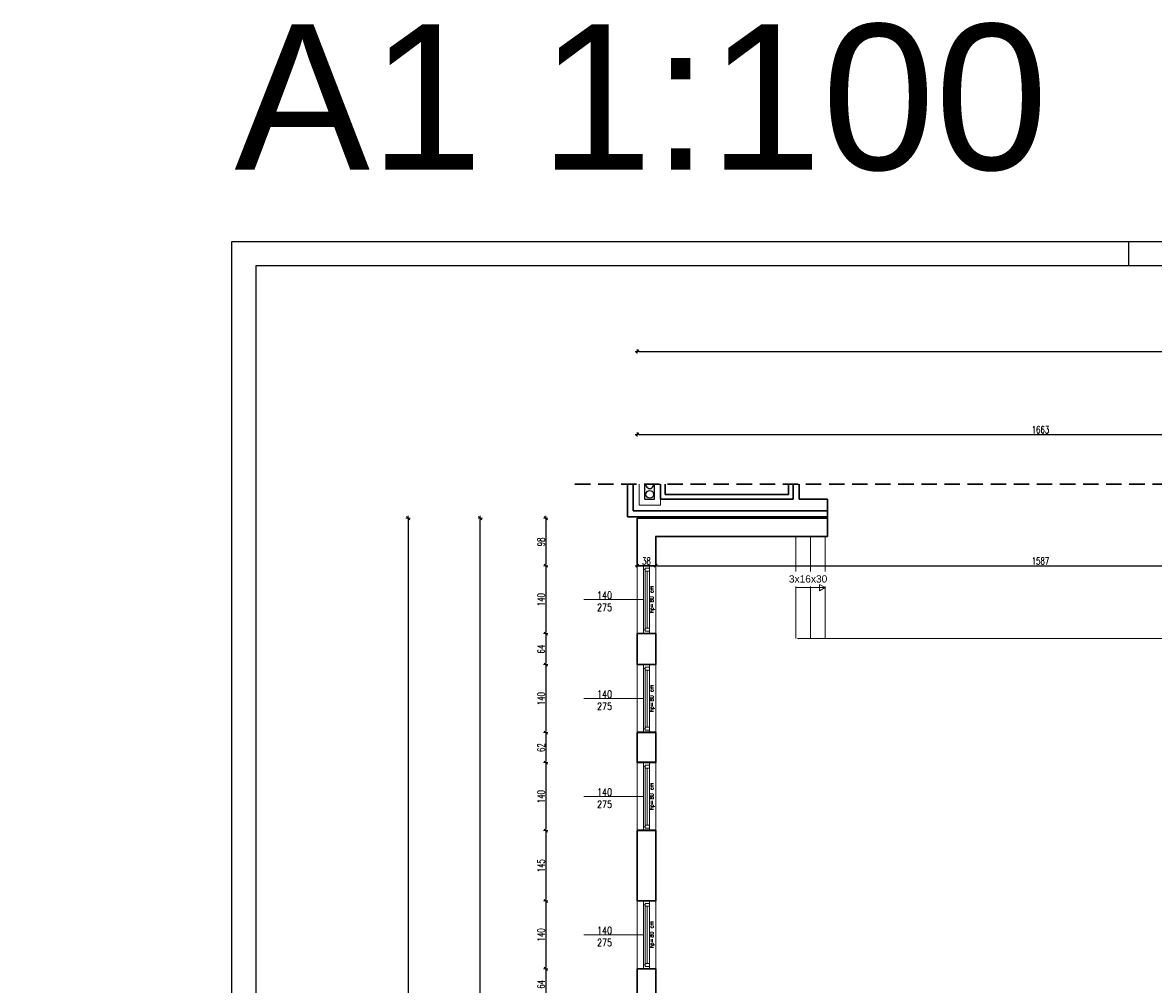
# Model space of a CAD drawing. Header units: millimetres. Extents: x 0 to 111311, y -48878 to -25280.
# Tile 30 of 244: x 64657 to 66989, y -35703 to -33720. Entities that reach past the tile are written whole.
import ezdxf

# ---------------------------------------------------------------- set-up
doc = ezdxf.new("R2010")
doc.units = ezdxf.units.MM
doc.linetypes.add('DASHED2', pattern=[9.525, 6.35, -3.175])
doc.layers.get('Defpoints').update_dxf_attribs({"color": 30})
for name, color, linetype, lineweight in [('0.35', 132, 'Continuous', 35), ('J 0.15', 40, 'Continuous', 15), ('J opisy', 7, 'Continuous', 9), ('J stolarka_okna', 144, 'Continuous', 0), ('J wymiary', 1, 'Continuous', 9), ('OPIS', 7, 'Continuous', 5), ('sciany', 252, 'Continuous', 30)]:
    doc.layers.add(name, color=color, linetype=linetype, lineweight=lineweight)
doc.layers.add('e-cad_opisy', color=7, linetype='Continuous')
doc.styles.add('ADESK2', font='simplex', dxfattribs={"width": 0.7})
doc.styles.add('MtXpl_simplex_shx', font='simplex.shx')
doc.styles.get("Standard").update_dxf_attribs({"font": 'arial.ttf'})
doc.dimstyles.new('1-100', dxfattribs={"dimscale": 1.5, "dimtxt": 10, "dimasz": 2, "dimexe": 1, "dimexo": 1, "dimgap": 1.5, "dimtad": 1, "dimdec": 0, "dimrnd": 0.5, "dimdsep": 46, "dimtxsty": 'ADESK2', "dimblk": 'wymiar', "dimcen": -1, "dimdle": 5, "dimse1": 1, "dimse2": 1, "dimclrd": 256, "dimclre": 256, "dimclrt": 256, "dimadec": 0, "dimazin": 0, "dimtfac": 1, "dimtdec": 0, "dimtix": 1, "dimtmove": 0, "dimatfit": 3, "dimfxl": 20, "dimfxlon": 1, "dimtolj": 1, "dimtzin": 0, "dimarcsym": 0})

# ---------------------------------------------------------------- blocks, each defined once
blk = doc.blocks.new('A1_poziom')
at = {"ltscale": 0.8}
blk.add_line((210, 589), (210, 594), dxfattribs=at)
for points in [[(0, 0), (0, 297), (25, 297), (25, 594), (841, 594), (841, 0)], [(30, 5), (836, 5), (836, 589), (30, 589)]]:
    blk.add_lwpolyline(points, close=True)
blk = doc.blocks.new('wymiar')
for p, q in [((1.5, 0), (-1.5, 0)), ((1.06, 1.06), (-1.06, -1.06)), ((0, 1.5), (0, -1.5))]:
    blk.add_line(p, q)
blk = doc.blocks.new('*D1653')
at = {"layer": 'Defpoints', "color": 0, "ltscale": 4}
for p in [(105899.3, -35265.3), (0, -38165.8), (106170.1, -38165.8)]:
    blk.add_point(p, dxfattribs=at)
at = {"layer": 'J wymiary', "lineweight": -2}
blk.add_line((106170.1, -35268.3), (106170.1, -38162.8), dxfattribs=at)
at = {"layer": 'J wymiary', "lineweight": -2, "ltscale": 4, "xscale": 3, "yscale": 3, "zscale": 3}
for p, rotation in [((106170.1, -35265.3), 90), ((106170.1, -38165.8), 270)]:
    blk.add_blockref('wymiar', p, dxfattribs=dict(at, rotation=rotation))
at = {"layer": 'J wymiary', "ltscale": 4, "insert": (106160.3, -36715.5), "char_height": 15, "attachment_point": 5, "rotation": 90, "style": 'ADESK2'}
blk.add_mtext('\\A1;2901', dxfattribs=at)
blk = doc.blocks.new('*D2123')
at = {"layer": 'Defpoints', "color": 0, "ltscale": 4}
for p in [(65924.6, -34839.8), (65962.7, -34839.8), (65962.7, -34839.8)]:
    blk.add_point(p, dxfattribs=at)
at = {"layer": 'J wymiary', "lineweight": -2}
blk.add_line((65927.6, -34839.8), (65959.7, -34839.8), dxfattribs=at)
at = {"layer": 'J wymiary', "lineweight": -2, "ltscale": 4, "xscale": 3, "yscale": 3, "zscale": 3, "rotation": 180}
blk.add_blockref('wymiar', (65924.6, -34839.8), dxfattribs=at)
at = {"layer": 'J wymiary', "lineweight": -2, "ltscale": 4, "xscale": 3, "yscale": 3, "zscale": 3}
blk.add_blockref('wymiar', (65962.7, -34839.8), dxfattribs=at)
at = {"layer": 'J wymiary', "ltscale": 4, "insert": (65943.6, -34830.1), "char_height": 15, "attachment_point": 5, "style": 'ADESK2'}
blk.add_mtext('\\A1;38', dxfattribs=at)
blk = doc.blocks.new('*D2124')
at = {"layer": 'Defpoints', "color": 0, "ltscale": 4}
for p in [(65962.7, -34839.8), (67549.6, -34839.8), (67549.6, -34839.8)]:
    blk.add_point(p, dxfattribs=at)
at = {"layer": 'J wymiary', "lineweight": -2}
blk.add_line((65965.7, -34839.8), (67546.6, -34839.8), dxfattribs=at)
at = {"layer": 'J wymiary', "lineweight": -2, "ltscale": 4, "xscale": 3, "yscale": 3, "zscale": 3, "rotation": 180}
blk.add_blockref('wymiar', (65962.7, -34839.8), dxfattribs=at)
at = {"layer": 'J wymiary', "lineweight": -2, "ltscale": 4, "xscale": 3, "yscale": 3, "zscale": 3}
blk.add_blockref('wymiar', (67549.6, -34839.8), dxfattribs=at)
at = {"layer": 'J wymiary', "ltscale": 4, "insert": (66756.1, -34830.1), "char_height": 15, "attachment_point": 5, "style": 'ADESK2'}
blk.add_mtext('\\A1;1587', dxfattribs=at)
blk = doc.blocks.new('*D2168')
at = {"layer": 'Defpoints', "color": 0, "ltscale": 4}
for p in [(67587.6, -34569.3), (65924.6, -34741.8), (67587.6, -34741.8)]:
    blk.add_point(p, dxfattribs=at)
at = {"layer": 'J wymiary', "lineweight": -2}
blk.add_line((65927.6, -34569.3), (67584.6, -34569.3), dxfattribs=at)
at = {"layer": 'J wymiary', "lineweight": -2, "ltscale": 4, "xscale": 3, "yscale": 3, "zscale": 3, "rotation": 180}
blk.add_blockref('wymiar', (65924.6, -34569.3), dxfattribs=at)
at = {"layer": 'J wymiary', "lineweight": -2, "ltscale": 4, "xscale": 3, "yscale": 3, "zscale": 3}
blk.add_blockref('wymiar', (67587.6, -34569.3), dxfattribs=at)
at = {"layer": 'J wymiary', "ltscale": 4, "insert": (66756.1, -34559.5), "char_height": 15, "attachment_point": 5, "style": 'ADESK2'}
blk.add_mtext('\\A1;1663', dxfattribs=at)
blk = doc.blocks.new('*D2202')
at = {"layer": 'Defpoints', "color": 0, "ltscale": 4}
for p in [(71294.8, -34398), (65924.6, -34741.8), (71294.8, -37775)]:
    blk.add_point(p, dxfattribs=at)
at = {"layer": 'J wymiary', "lineweight": -2}
blk.add_line((65927.6, -34398), (71291.8, -34398), dxfattribs=at)
at = {"layer": 'J wymiary', "lineweight": -2, "ltscale": 4, "xscale": 3, "yscale": 3, "zscale": 3, "rotation": 180}
blk.add_blockref('wymiar', (65924.6, -34398), dxfattribs=at)
at = {"layer": 'J wymiary', "lineweight": -2, "ltscale": 4, "xscale": 3, "yscale": 3, "zscale": 3}
blk.add_blockref('wymiar', (71294.8, -34398), dxfattribs=at)
at = {"layer": 'J wymiary', "ltscale": 4, "insert": (68609.7, -34388.2), "char_height": 15, "attachment_point": 5, "style": 'ADESK2'}
blk.add_mtext('\\A1;5370', dxfattribs=at)
blk = doc.blocks.new('*D2274')
at = {"layer": 'Defpoints', "color": 0, "ltscale": 4}
for p in [(65924.6, -34741.8), (65736.1, -34839.8), (65929.1, -34839.8)]:
    blk.add_point(p, dxfattribs=at)
at = {"layer": 'J wymiary', "lineweight": -2}
blk.add_line((65736.1, -34744.8), (65736.1, -34836.8), dxfattribs=at)
at = {"layer": 'J wymiary', "lineweight": -2, "ltscale": 4, "xscale": 3, "yscale": 3, "zscale": 3}
for p, rotation in [((65736.1, -34741.8), 90), ((65736.1, -34839.8), 270)]:
    blk.add_blockref('wymiar', p, dxfattribs=dict(at, rotation=rotation))
at = {"layer": 'J wymiary', "ltscale": 4, "insert": (65726.3, -34790.8), "char_height": 15, "attachment_point": 5, "rotation": 90, "style": 'ADESK2'}
blk.add_mtext('\\A1;98', dxfattribs=at)
blk = doc.blocks.new('*D2275')
at = {"layer": 'Defpoints', "color": 0, "ltscale": 4}
for p in [(65929.1, -34839.8), (65736.1, -34979.8), (65929.4, -34979.8)]:
    blk.add_point(p, dxfattribs=at)
at = {"layer": 'J wymiary', "lineweight": -2}
blk.add_line((65736.1, -34842.8), (65736.1, -34976.8), dxfattribs=at)
at = {"layer": 'J wymiary', "lineweight": -2, "ltscale": 4, "xscale": 3, "yscale": 3, "zscale": 3}
for p, rotation in [((65736.1, -34839.8), 90), ((65736.1, -34979.8), 270)]:
    blk.add_blockref('wymiar', p, dxfattribs=dict(at, rotation=rotation))
at = {"layer": 'J wymiary', "ltscale": 4, "insert": (65726.3, -34909.8), "char_height": 15, "attachment_point": 5, "rotation": 90, "style": 'ADESK2'}
blk.add_mtext('\\A1;140', dxfattribs=at)
blk = doc.blocks.new('*D2276')
at = {"layer": 'Defpoints', "color": 0, "ltscale": 4}
for p in [(65929.4, -34979.8), (65736.1, -35043.8), (65930.6, -35043.8)]:
    blk.add_point(p, dxfattribs=at)
at = {"layer": 'J wymiary', "lineweight": -2}
blk.add_line((65736.1, -34982.8), (65736.1, -35040.8), dxfattribs=at)
at = {"layer": 'J wymiary', "lineweight": -2, "ltscale": 4, "xscale": 3, "yscale": 3, "zscale": 3}
for p, rotation in [((65736.1, -34979.8), 90), ((65736.1, -35043.8), 270)]:
    blk.add_blockref('wymiar', p, dxfattribs=dict(at, rotation=rotation))
at = {"layer": 'J wymiary', "ltscale": 4, "insert": (65726.3, -35011.8), "char_height": 15, "attachment_point": 5, "rotation": 90, "style": 'ADESK2'}
blk.add_mtext('\\A1;64', dxfattribs=at)
blk = doc.blocks.new('*D2277')
at = {"layer": 'Defpoints', "color": 0, "ltscale": 4}
for p in [(65930.6, -35043.8), (65736.1, -35183.8), (65930.6, -35183.8)]:
    blk.add_point(p, dxfattribs=at)
at = {"layer": 'J wymiary', "lineweight": -2}
blk.add_line((65736.1, -35046.8), (65736.1, -35180.8), dxfattribs=at)
at = {"layer": 'J wymiary', "lineweight": -2, "ltscale": 4, "xscale": 3, "yscale": 3, "zscale": 3}
for p, rotation in [((65736.1, -35043.8), 90), ((65736.1, -35183.8), 270)]:
    blk.add_blockref('wymiar', p, dxfattribs=dict(at, rotation=rotation))
at = {"layer": 'J wymiary', "ltscale": 4, "insert": (65726.3, -35113.8), "char_height": 15, "attachment_point": 5, "rotation": 90, "style": 'ADESK2'}
blk.add_mtext('\\A1;140', dxfattribs=at)
blk = doc.blocks.new('*D2278')
at = {"layer": 'Defpoints', "color": 0, "ltscale": 4}
for p in [(65930.6, -35183.8), (65736.1, -35245.8), (65929.4, -35245.8)]:
    blk.add_point(p, dxfattribs=at)
at = {"layer": 'J wymiary', "lineweight": -2}
blk.add_line((65736.1, -35186.8), (65736.1, -35242.8), dxfattribs=at)
at = {"layer": 'J wymiary', "lineweight": -2, "ltscale": 4, "xscale": 3, "yscale": 3, "zscale": 3}
for p, rotation in [((65736.1, -35183.8), 90), ((65736.1, -35245.8), 270)]:
    blk.add_blockref('wymiar', p, dxfattribs=dict(at, rotation=rotation))
at = {"layer": 'J wymiary', "ltscale": 4, "insert": (65726.3, -35214.8), "char_height": 15, "attachment_point": 5, "rotation": 90, "style": 'ADESK2'}
blk.add_mtext('\\A1;62', dxfattribs=at)
blk = doc.blocks.new('*D2279')
at = {"layer": 'Defpoints', "color": 0, "ltscale": 4}
for p in [(65929.4, -35245.8), (65736.1, -35385.8), (65932.5, -35385.8)]:
    blk.add_point(p, dxfattribs=at)
at = {"layer": 'J wymiary', "lineweight": -2}
blk.add_line((65736.1, -35248.8), (65736.1, -35382.8), dxfattribs=at)
at = {"layer": 'J wymiary', "lineweight": -2, "ltscale": 4, "xscale": 3, "yscale": 3, "zscale": 3}
for p, rotation in [((65736.1, -35245.8), 90), ((65736.1, -35385.8), 270)]:
    blk.add_blockref('wymiar', p, dxfattribs=dict(at, rotation=rotation))
at = {"layer": 'J wymiary', "ltscale": 4, "insert": (65726.3, -35315.8), "char_height": 15, "attachment_point": 5, "rotation": 90, "style": 'ADESK2'}
blk.add_mtext('\\A1;140', dxfattribs=at)
blk = doc.blocks.new('*D2280')
at = {"layer": 'Defpoints', "color": 0, "ltscale": 4}
for p in [(65932.5, -35385.8), (65736.1, -35530.8), (65930.6, -35530.8)]:
    blk.add_point(p, dxfattribs=at)
at = {"layer": 'J wymiary', "lineweight": -2}
blk.add_line((65736.1, -35388.8), (65736.1, -35527.8), dxfattribs=at)
at = {"layer": 'J wymiary', "lineweight": -2, "ltscale": 4, "xscale": 3, "yscale": 3, "zscale": 3}
for p, rotation in [((65736.1, -35385.8), 90), ((65736.1, -35530.8), 270)]:
    blk.add_blockref('wymiar', p, dxfattribs=dict(at, rotation=rotation))
at = {"layer": 'J wymiary', "ltscale": 4, "insert": (65726.3, -35458.3), "char_height": 15, "attachment_point": 5, "rotation": 90, "style": 'ADESK2'}
blk.add_mtext('\\A1;145', dxfattribs=at)
blk = doc.blocks.new('*D2281')
at = {"layer": 'Defpoints', "color": 0, "ltscale": 4}
for p in [(65930.6, -35530.8), (65736.1, -35670.8), (65928.6, -35670.8)]:
    blk.add_point(p, dxfattribs=at)
at = {"layer": 'J wymiary', "lineweight": -2}
blk.add_line((65736.1, -35533.8), (65736.1, -35667.8), dxfattribs=at)
at = {"layer": 'J wymiary', "lineweight": -2, "ltscale": 4, "xscale": 3, "yscale": 3, "zscale": 3}
for p, rotation in [((65736.1, -35530.8), 90), ((65736.1, -35670.8), 270)]:
    blk.add_blockref('wymiar', p, dxfattribs=dict(at, rotation=rotation))
at = {"layer": 'J wymiary', "ltscale": 4, "insert": (65726.3, -35600.8), "char_height": 15, "attachment_point": 5, "rotation": 90, "style": 'ADESK2'}
blk.add_mtext('\\A1;140', dxfattribs=at)
blk = doc.blocks.new('*D2282')
at = {"layer": 'Defpoints', "color": 0, "ltscale": 4}
for p in [(65928.6, -35670.8), (65736.1, -35734.8), (65930.6, -35734.8)]:
    blk.add_point(p, dxfattribs=at)
at = {"layer": 'J wymiary', "lineweight": -2}
blk.add_line((65736.1, -35673.8), (65736.1, -35731.8), dxfattribs=at)
at = {"layer": 'J wymiary', "lineweight": -2, "ltscale": 4, "xscale": 3, "yscale": 3, "zscale": 3}
for p, rotation in [((65736.1, -35670.8), 90), ((65736.1, -35734.8), 270)]:
    blk.add_blockref('wymiar', p, dxfattribs=dict(at, rotation=rotation))
at = {"layer": 'J wymiary', "ltscale": 4, "insert": (65726.3, -35702.8), "char_height": 15, "attachment_point": 5, "rotation": 90, "style": 'ADESK2'}
blk.add_mtext('\\A1;64', dxfattribs=at)
blk = doc.blocks.new('*D2317')
at = {"layer": 'Defpoints', "color": 0, "ltscale": 4}
for p in [(65600.8, -34741.8), (65971.7, -34741.8), (66582.6, -37767.8)]:
    blk.add_point(p, dxfattribs=at)
at = {"layer": 'J wymiary', "lineweight": -2}
blk.add_line((65600.8, -37764.8), (65600.8, -34744.8), dxfattribs=at)
at = {"layer": 'J wymiary', "lineweight": -2, "ltscale": 4, "xscale": 3, "yscale": 3, "zscale": 3}
for p, rotation in [((65600.8, -34741.8), 90), ((65600.8, -37767.8), 270)]:
    blk.add_blockref('wymiar', p, dxfattribs=dict(at, rotation=rotation))
at = {"layer": 'J wymiary', "ltscale": 4, "insert": (65591, -36254.8), "char_height": 15, "attachment_point": 5, "rotation": 90, "style": 'ADESK2'}
blk.add_mtext('\\A1;3026', dxfattribs=at)
blk = doc.blocks.new('*D2322')
at = {"layer": 'Defpoints', "color": 0, "ltscale": 4}
for p in [(65924.6, -34741.8), (65452.2, -39576), (66621, -39576)]:
    blk.add_point(p, dxfattribs=at)
at = {"layer": 'J wymiary', "lineweight": -2}
blk.add_line((65452.2, -34744.8), (65452.2, -39573), dxfattribs=at)
at = {"layer": 'J wymiary', "lineweight": -2, "ltscale": 4, "xscale": 3, "yscale": 3, "zscale": 3}
for p, rotation in [((65452.2, -34741.8), 90), ((65452.2, -39576), 270)]:
    blk.add_blockref('wymiar', p, dxfattribs=dict(at, rotation=rotation))
at = {"layer": 'J wymiary', "ltscale": 4, "insert": (65442.4, -37158.9), "char_height": 15, "attachment_point": 5, "rotation": 90, "style": 'ADESK2'}
blk.add_mtext('\\A1;4834', dxfattribs=at)

msp = doc.modelspace()

# ---------------------------------------------------------------- hatches: boundary and pattern name
at = {"layer": 'J wymiary', "ltscale": 4}
h = msp.add_hatch(dxfattribs=at)
h.set_pattern_fill('ANGLE', color=256, scale=100)
h.set_pattern_definition([(0, (0, 0), (0, 698.5), [508, -190.5]), (90, (0, 0), (-698.5, 4e-14), [508, -190.5])])
edge = h.paths.add_edge_path()
edge.add_line((65263.295, -35136.641), (65270.795, -35136.641))
edge.add_line((65270.795, -35136.641), (65334.605, -35136.641))
edge.add_line((65334.605, -35136.641), (65526.605, -35136.641))
edge.add_line((65526.605, -35136.641), (65526.605, -35256.463))
edge.add_line((65526.605, -35256.463), (65485.528, -35256.463))
edge.add_line((65485.528, -35256.463), (65485.528, -35238.963))
edge.add_line((65485.528, -35238.963), (65450.528, -35238.963))
edge.add_line((65450.528, -35238.963), (65450.528, -35273.963))
edge.add_line((65450.528, -35273.963), (65485.528, -35273.963))
edge.add_line((65485.528, -35273.963), (65485.528, -35256.463))
edge.add_line((65485.528, -35256.463), (65526.605, -35256.463))
edge.add_line((65526.605, -35256.463), (65526.605, -35302.141))
edge.add_line((65526.605, -35302.141), (65512.105, -35302.141))
edge.add_line((65512.105, -35302.141), (65512.105, -35342.141))
edge.add_line((65512.105, -35342.141), (65502.105, -35342.141))
edge.add_line((65502.105, -35342.141), (65502.105, -35352.141))
edge.add_spline(control_points=[(65502.098, -35352.136), (65485.674, -35339.544), (65439.876, -35304.429), (65417.437, -35199.274), (65302.054, -35209.993), (65282.119, -35150.028), (65263.295, -35136.641)], knot_values=[-333.33677097, -333.33677097, -333.33677097, -333.33677097, -271.52892987, -160.97892573, -69.29513646, 0, 0, 0, 0], degree=3, periodic=0)

# ---------------------------------------------------------------- linework, layer by layer
for p, q in [((65940.419, -34702.816), (65940.419, -34671.817)), ((65960.419, -34702.816), (65960.419, -34671.817)), ((65940.419, -34702.816), (65960.419, -34702.816))]:
    msp.add_line(p, q)
msp.add_circle((65950.419, -34692.816), 8)
msp.add_arc((65950.419, -34672.816), 8, 172.822149, 7.177851)
at = {"layer": '0.35', "color": 1}
for p, q in [((65962.655, -35183.816), (65924.586, -35183.816)), ((65962.655, -35245.816), (65924.586, -35245.816)), ((65962.655, -35385.816), (65924.586, -35385.816))]:
    msp.add_line(p, q, dxfattribs=at)
at = {"layer": 'J 0.15'}
for p, q in [((66251.919, -34989.816), (66251.919, -34779.816)), ((66281.919, -34989.816), (66281.919, -34779.816)), ((66311.919, -34989.816), (66311.919, -34779.816)), ((66254.919, -34989.816), (67188.919, -34989.816))]:
    msp.add_line(p, q, dxfattribs=at)
at = {"layer": 'J opisy'}
msp.add_line((66251.919, -34884.816), (66311.919, -34884.816), dxfattribs=at)
at = {"layer": 'J opisy', "linetype": 'Continuous', "lineweight": 9}
for p, q in [((65937.655, -34909.816), (65814.655, -34909.816)), ((65937.655, -35113.816), (65814.655, -35113.816)), ((65937.655, -35315.816), (65814.655, -35315.816)), ((65937.655, -35600.816), (65814.655, -35600.816))]:
    msp.add_line(p, q, dxfattribs=at)
at = {"layer": 'J stolarka_okna', "linetype": 'Continuous', "lineweight": 9}
for p, q in [((65924.655, -34979.816), (65924.655, -34839.816)), ((65937.655, -34839.816), (65937.655, -34979.816)), ((65940.655, -34847.816), (65937.655, -34847.816)), ((65943.655, -34844.816), (65940.655, -34844.816)), ((65940.655, -34844.816), (65940.655, -34850.816)), ((65949.655, -34850.816), (65940.655, -34850.816)), ((65940.655, -34850.816), (65940.655, -34968.816)), ((65949.655, -34844.816), (65943.655, -34844.816)), ((65945.155, -34968.816), (65945.155, -34850.816)), ((65949.655, -34979.816), (65949.655, -34839.816)), ((65962.655, -34839.816), (65962.655, -34979.816)), ((65940.655, -34971.816), (65937.655, -34971.816)), ((65940.655, -34968.816), (65949.655, -34968.816)), ((65940.655, -34968.816), (65940.655, -34974.816)), ((65943.655, -34974.816), (65940.655, -34974.816)), ((65943.655, -34974.816), (65949.655, -34974.816)), ((65924.655, -35183.816), (65924.655, -35043.816)), ((65937.655, -35043.816), (65937.655, -35183.816)), ((65949.655, -35183.816), (65949.655, -35043.816)), ((65962.655, -35043.816), (65962.655, -35183.816)), ((65940.655, -35051.816), (65937.655, -35051.816)), ((65943.655, -35048.816), (65940.655, -35048.816)), ((65940.655, -35048.816), (65940.655, -35054.816)), ((65949.655, -35054.816), (65940.655, -35054.816)), ((65940.655, -35054.816), (65940.655, -35172.816)), ((65949.655, -35048.816), (65943.655, -35048.816)), ((65945.155, -35172.816), (65945.155, -35054.816)), ((65940.655, -35175.816), (65937.655, -35175.816)), ((65940.655, -35172.816), (65949.655, -35172.816)), ((65940.655, -35172.816), (65940.655, -35178.816)), ((65943.655, -35178.816), (65940.655, -35178.816)), ((65943.655, -35178.816), (65949.655, -35178.816)), ((65924.655, -35385.816), (65924.655, -35245.816)), ((65937.655, -35245.816), (65937.655, -35385.816)), ((65940.655, -35253.816), (65937.655, -35253.816)), ((65943.655, -35250.816), (65940.655, -35250.816)), ((65940.655, -35250.816), (65940.655, -35256.816)), ((65949.655, -35250.816), (65943.655, -35250.816)), ((65949.655, -35385.816), (65949.655, -35245.816)), ((65962.655, -35245.816), (65962.655, -35385.816)), ((65949.655, -35256.816), (65940.655, -35256.816)), ((65940.655, -35256.816), (65940.655, -35374.816)), ((65945.155, -35374.816), (65945.155, -35256.816)), ((65940.655, -35377.816), (65937.655, -35377.816)), ((65940.655, -35374.816), (65949.655, -35374.816)), ((65940.655, -35374.816), (65940.655, -35380.816)), ((65943.655, -35380.816), (65940.655, -35380.816)), ((65943.655, -35380.816), (65949.655, -35380.816)), ((65924.655, -35670.816), (65924.655, -35530.816)), ((65937.655, -35530.816), (65937.655, -35670.816)), ((65949.655, -35670.816), (65949.655, -35530.816)), ((65962.655, -35530.816), (65962.655, -35670.816)), ((65940.655, -35538.816), (65937.655, -35538.816)), ((65943.655, -35535.816), (65940.655, -35535.816)), ((65940.655, -35535.816), (65940.655, -35541.816)), ((65949.655, -35541.816), (65940.655, -35541.816)), ((65940.655, -35541.816), (65940.655, -35659.816)), ((65949.655, -35535.816), (65943.655, -35535.816)), ((65945.155, -35659.816), (65945.155, -35541.816)), ((65940.655, -35662.816), (65937.655, -35662.816)), ((65940.655, -35659.816), (65949.655, -35659.816)), ((65940.655, -35659.816), (65940.655, -35665.816)), ((65943.655, -35665.816), (65940.655, -35665.816)), ((65943.655, -35665.816), (65949.655, -35665.816))]:
    msp.add_line(p, q, dxfattribs=at)
at = {"layer": 'OPIS', "ltscale": 4}
for points in [[(65972.419, -34671.817), (65972.419, -34714.816), (65928.419, -34714.816), (65928.419, -34671.817)], [(65960.419, -34671.817), (65960.419, -34702.816), (65940.419, -34702.816), (65940.419, -34671.817)]]:
    msp.add_lwpolyline(points, dxfattribs=at)
at = {"layer": 'sciany', "linetype": 'DASHED2', "ltscale": 5}
msp.add_line((65796.189, -34671.817), (68057.242, -34671.817), dxfattribs=at)
at = {"layer": 'sciany'}
for p, q in [((65904.419, -34671.817), (65904.419, -34738.816)), ((65916.419, -34671.817), (65916.419, -34726.816)), ((65972.419, -34702.816), (65972.419, -34671.817)), ((65982.419, -34692.816), (65982.419, -34671.817)), ((66236.419, -34692.816), (65982.419, -34692.816)), ((66236.419, -34671.817), (66236.419, -34692.816)), ((66246.419, -34671.817), (66246.419, -34702.816)), ((66258.419, -34671.817), (66258.419, -34702.816)), ((65972.419, -34702.816), (66246.419, -34702.816)), ((66258.419, -34702.816), (66316.919, -34702.816)), ((66316.919, -34702.816), (66316.919, -34779.816)), ((65904.419, -34738.816), (66316.919, -34738.816)), ((65916.419, -34726.816), (66316.919, -34726.816)), ((65924.586, -34741.816), (65924.586, -34839.816)), ((66316.919, -34741.816), (65924.586, -34741.816)), ((66316.919, -34779.816), (65962.586, -34779.816)), ((65962.655, -34839.816), (65962.655, -34779.816)), ((65962.655, -34839.816), (65924.655, -34839.816)), ((65924.586, -34979.816), (65924.586, -35043.816)), ((65962.655, -34979.816), (65924.655, -34979.816)), ((65962.655, -35043.816), (65962.655, -34979.816)), ((65962.655, -35043.816), (65924.655, -35043.816)), ((65924.586, -35183.816), (65924.586, -35245.816)), ((65962.655, -35183.816), (65924.655, -35183.816)), ((65962.655, -35245.816), (65962.655, -35183.816)), ((65962.655, -35245.816), (65924.655, -35245.816)), ((65924.586, -35385.816), (65924.586, -35530.816)), ((65962.655, -35385.816), (65924.655, -35385.816)), ((65962.655, -35530.816), (65962.655, -35385.816)), ((65962.655, -35530.816), (65924.655, -35530.816)), ((65924.586, -35670.816), (65924.586, -35734.816)), ((65962.655, -35670.816), (65924.655, -35670.816)), ((65962.655, -35734.816), (65962.655, -35670.816))]:
    msp.add_line(p, q, dxfattribs=at)

# ---------------------------------------------------------------- block references
at = {"layer": 'e-cad_opisy', "ltscale": 4, "xscale": 10, "yscale": 10, "zscale": 10}
msp.add_blockref('A1_poziom', (64838.495, -40111.552), dxfattribs=at)

# ---------------------------------------------------------------- texts
at = {"layer": 'J opisy', "style": 'MtXpl_simplex_shx', "width": 0.9}
for s, p in [('cm', (65958.196, -34896.169)), ('hp=', (65958.196, -34937.312)), ('80', (65958.196, -34915.369)), ('cm', (65958.196, -35100.169)), ('80', (65958.196, -35119.369)), ('hp=', (65958.196, -35141.312)), ('cm', (65958.196, -35302.169)), ('80', (65958.196, -35321.369)), ('hp=', (65958.196, -35343.312)), ('cm', (65958.196, -35587.169)), ('80', (65958.196, -35606.369)), ('hp=', (65958.196, -35628.312))]:
    msp.add_text(s, height=8, rotation=90, dxfattribs=at).set_placement(p)
at = {"layer": 'J opisy', "char_height": 15, "width": 30.20626, "attachment_point": 5, "line_spacing_factor": 0.771429}
for insert in [(65857.178, -34913.247), (65857.178, -35117.247), (65857.178, -35319.247), (65857.178, -35604.247)]:
    msp.add_mtext('\\pxsm1;{\\Fsimplex|c238;\\W0.8;140\\Fsimplex|c0;\\P\\Fsimplex|c238;275}', dxfattribs=dict(at, insert=insert))
at = {"layer": 'OPIS', "insert": (65932.809, -33875.747), "char_height": 300, "width": 1945.30328, "attachment_point": 5, "line_spacing_factor": 0.857143}
msp.add_mtext('{\\fArial|b0|i0|c0|p34;A1 1:100}', dxfattribs=at)

# ---------------------------------------------------------------- dimensions: what is measured, and where the dimension line sits
at = {"layer": 'J wymiary'}
for base, p2, picture, middle in [((71294.813, -34397.978), (71294.813, -37774.967), '*D2202', (68609.699, -34388.228)), ((67587.586, -34569.264), (67587.586, -34741.816), '*D2168', (66756.086, -34559.514))]:
    dim = msp.add_linear_dim(base=base, p1=(65924.586, -34741.816), p2=p2, dimstyle='1-100', override={"dimblk": 'wymiar'}, dxfattribs=at)
    dim.commit()
    dim.dimension.update_dxf_attribs({"geometry": picture, "text_midpoint": middle})
for base, p1, p2, picture, middle in [((65452.181, -39576.043), (65924.586, -34741.816), (66620.951, -39576.043), '*D2322', (65442.431, -37158.93)), ((65600.788, -34741.816), (66582.586, -37767.816), (65971.72, -34741.816), '*D2317', (65591.038, -36254.816)), ((65736.084, -34839.816), (65924.586, -34741.816), (65929.086, -34839.816), '*D2274', (65726.334, -34790.816)), ((65736.084, -34979.816), (65929.086, -34839.816), (65929.399, -34979.816), '*D2275', (65726.334, -34909.816)), ((65736.084, -35043.816), (65929.399, -34979.816), (65930.568, -35043.816), '*D2276', (65726.334, -35011.816)), ((65736.084, -35183.816), (65930.568, -35043.816), (65930.568, -35183.816), '*D2277', (65726.334, -35113.816)), ((65736.084, -35245.816), (65930.568, -35183.816), (65929.399, -35245.816), '*D2278', (65726.334, -35214.816)), ((65736.084, -35385.816), (65929.399, -35245.816), (65932.515, -35385.816), '*D2279', (65726.334, -35315.816)), ((106170.0895, -38165.7974), (105899.2658, -35265.2969), (0, -38165.7974), '*D1653', (106160.3395, -36715.5472)), ((65736.084, -35530.816), (65932.515, -35385.816), (65930.568, -35530.816), '*D2280', (65726.334, -35458.316)), ((65736.084, -35670.816), (65930.568, -35530.816), (65928.62, -35670.816), '*D2281', (65726.334, -35600.816)), ((65736.084, -35734.816), (65928.62, -35670.816), (65930.568, -35734.816), '*D2282', (65726.334, -35702.816))]:
    dim = msp.add_linear_dim(base=base, p1=p1, p2=p2, angle=90, dimstyle='1-100', override={"dimblk": 'wymiar'}, dxfattribs=at)
    dim.commit()
    dim.dimension.update_dxf_attribs({"geometry": picture, "text_midpoint": middle})
for base, p1, p2, picture, middle in [((65962.655, -34839.816), (65924.586, -34839.816), (65962.655, -34839.816), '*D2123', (65943.621, -34830.066)), ((67549.586, -34839.816), (65962.655, -34839.816), (67549.586, -34839.816), '*D2124', (66756.121, -34830.066))]:
    dim = msp.add_linear_dim(base=base, p1=p1, p2=p2, dimstyle='1-100', dxfattribs=at)
    dim.commit()
    dim.dimension.update_dxf_attribs({"geometry": picture, "text_midpoint": middle})

# ---------------------------------------------------------------- next in the draw order: texts
at = {"layer": 'J opisy', "insert": (66276.919, -34867.178), "char_height": 15, "width": 85.22639, "attachment_point": 5, "bg_fill": 2}
msp.add_mtext('3x16x30', dxfattribs=at)

# ---------------------------------------------------------------- next in the draw order: linework, layer by layer
at = {"layer": 'J opisy'}
msp.add_lwpolyline([(66311.919, -34884.816), (66300.669, -34878.321), (66300.669, -34891.312)], close=True, dxfattribs=at)

doc.saveas('drawing.dxf')
